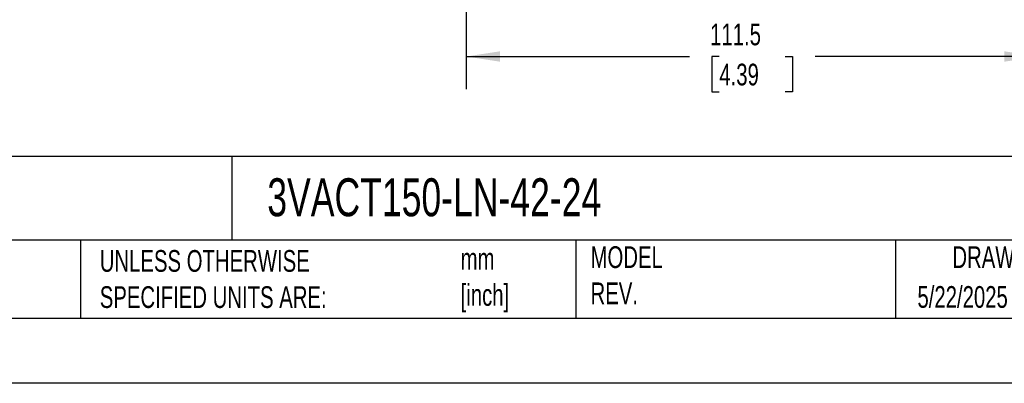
# Model space of a CAD drawing. Header units: millimetres. Extents: x 0 to 1397, y 0 to 1080.
# Tile 7 of 14: x 675 to 1155, y 0 to 177. Entities that reach past the tile are written whole.
import ezdxf

# ---------------------------------------------------------------- set-up
doc = ezdxf.new("R2010")
doc.units = ezdxf.units.MM
doc.header["$LTSCALE"] = 5
doc.linetypes.add('CENTERX2', pattern=[20.32, 12.7, -2.54, 2.54, -2.54])
doc.layers.add('DIMENSIONS', color=140, linetype='Continuous', lineweight=25)
doc.layers.add('TEXT', color=140, linetype='Continuous', lineweight=25)
doc.styles.add('SLDTEXTSTYLE0', font='TXT', dxfattribs={"width": 0.7})
doc.dimstyles.new('SLDDIMSTYLE0', dxfattribs={"dimtxt": 10.790039, "dimasz": 16.51, "dimexe": 0, "dimexo": 0.0625, "dimgap": 2.69751, "dimtad": 0, "dimtih": 1, "dimtoh": 1, "dimdec": 1, "dimlfac": 0.4, "dimrnd": 1e-09, "dimzin": 12, "dimdsep": 46, "dimtxsty": 'SLDTEXTSTYLE0', "dimsah": 1, "dimcen": 0.09, "dimadec": 0, "dimazin": 3, "dimtfac": 1, "dimtdec": 1, "dimtofl": 0, "dimtmove": 0, "dimatfit": 3, "dimfxl": 0, "dimfrac": 2, "dimtolj": 1, "dimtzin": 12, "dimarcsym": 0})

# ---------------------------------------------------------------- blocks, each defined once
blk = doc.blocks.new('_D_9')
at = {"layer": 'DIMENSIONS'}
for p, q in [((893.07, 255.94), (893.07, 143.49)), ((1171.91, 255.94), (1171.91, 143.49)), ((893.07, 159.37), (1001.84, 159.37)), ((1016.46, 159.37), (1012.84, 159.37)), ((1012.84, 159.37), (1012.84, 142.22)), ((1048.53, 159.37), (1052.15, 159.37)), ((1052.15, 159.37), (1052.15, 142.22)), ((1171.91, 159.37), (1063.15, 159.37)), ((1012.84, 142.22), (1016.46, 142.22)), ((1052.15, 142.22), (1048.53, 142.22))]:
    blk.add_line(p, q, dxfattribs=at)
for points in [[(893.07, 159.37), (909.58, 156.83), (909.58, 161.91)], [(1171.91, 159.37), (1155.4, 161.91), (1155.4, 156.83)]]:
    blk.add_solid(points, dxfattribs=at)
at = {"layer": 'DIMENSIONS', "char_height": 10.583, "attachment_point": 1, "style": 'SLDTEXTSTYLE0'}
for s, insert in [('111.5', (1011.97, 175.43)), ('4.39', (1016.46, 155.86))]:
    blk.add_mtext(s, dxfattribs=dict(at, insert=insert))

msp = doc.modelspace()

# ---------------------------------------------------------------- linework, layer by layer
at = {"color": 7, "linetype": 'Continuous'}
msp.add_line((1397.01, 0.01), (0.01, 0.01), dxfattribs=at)
at = {"layer": 'TEXT'}
for p, q in [((1365.25, 110.63), (31.75, 110.63)), ((778.79, 110.63), (778.79, 69.85)), ((1365.25, 69.85), (31.75, 69.85)), ((704.99, 69.85), (704.99, 31.75)), ((946.5, 69.85), (946.5, 31.75)), ((1102.33, 69.85), (1102.33, 31.75)), ((31.75, 31.75), (1365.25, 31.75))]:
    msp.add_line(p, q, dxfattribs=at)

# ---------------------------------------------------------------- texts
at = {"layer": 'TEXT', "linetype": 'CENTERX2', "lineweight": 18, "style": 'SLDTEXTSTYLE0'}
for s, insert, char_height, attachment_point in [('3VACT150-LN-42-24', (796.04, 99.99), 18.5208, 1), ('UNLESS OTHERWISE ^JSPECIFIED UNITS ARE:', (714.35, 64.98), 10.5833, 1), ('mm^J[inch]', (890.32, 66.02), 10.583, 1), ('MODEL ^JREV.', (953.67, 66.82), 10.5833, 1), ('DRAWING DATE', (1168.63, 66.82), 10.5833, 2), ('5/22/2025', (1113.06, 47.41), 10.583, 1)]:
    msp.add_mtext(s, dxfattribs=dict(at, insert=insert, char_height=char_height, attachment_point=attachment_point))

# ---------------------------------------------------------------- dimensions: what is measured, and where the dimension line sits
at = {"layer": 'DIMENSIONS'}
dim = msp.add_linear_dim(base=(1171.91, 159.37), p1=(893.07, 262.29), p2=(1171.91, 262.29), angle=360, dimstyle='SLDDIMSTYLE0', dxfattribs=at)
dim.commit()
dim.dimension.update_dxf_attribs({"geometry": '_D_9', "text_midpoint": (1032.49, 159.37), "dimtype": 160})

doc.saveas('drawing.dxf')
